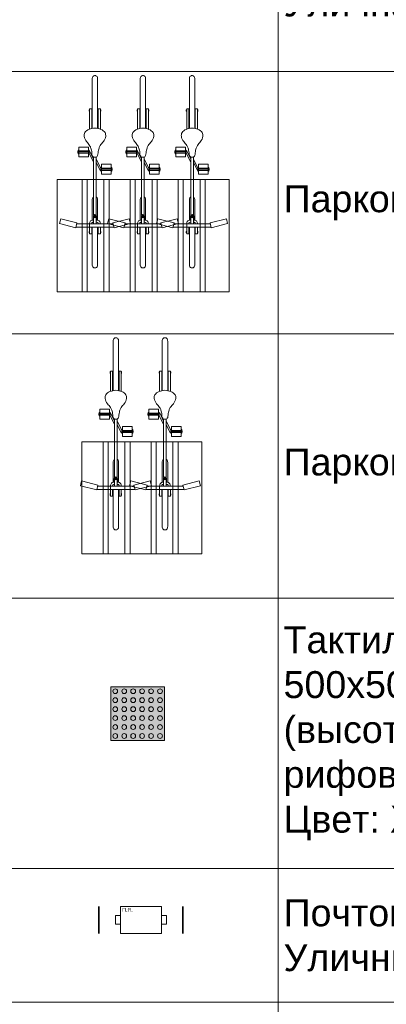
# Model space of a CAD drawing. Header units: millimetres. Extents: x -57464382 to 30606835, y -92609 to 65084.
# Tile 36 of 256: x -46406 to -43000, y -49110 to -39964. Entities that reach past the tile are written whole.
import ezdxf
from ezdxf import colors
from ezdxf.entities.mleader import LeaderData, LeaderLine
from ezdxf.math import Vec2, Vec3

# ---------------------------------------------------------------- set-up
doc = ezdxf.new("R2010")
doc.units = ezdxf.units.MM
doc.layers.get('0').update_dxf_attribs({"lineweight": 0})
doc.layers.get('Defpoints').update_dxf_attribs({"color": 30})
for name, color, linetype, lineweight in [('01_АР_Несущие стены и колонны', 5, 'Continuous', 30), ('07_АР_Размеры перегородки', 250, 'Continuous', 0), ('09_АР_Мебель', 4, 'Continuous', 9), ('13_АР_Полы', 7, 'Continuous', 9), ('17_АР_Текст', 235, 'Continuous', 0)]:
    doc.layers.add(name, color=color, linetype=linetype, lineweight=lineweight)
doc.layers.add('1. ПОДЛОЖКА', color=7, linetype='Continuous', lineweight=0, true_color=0x9b9292)
doc.styles.add('_ТЕКСТОВЫЙ', font='arial.ttf', dxfattribs={"width": 0.8})
doc.styles.add('_ТЕКСТОВЫЙ АННОТАТИЫНЫЙ', font='arial.ttf', dxfattribs={"width": 0.8})
doc.styles.add('HVAC_AEP', font='arial.ttf')
doc.styles.get("Standard").update_dxf_attribs({"font": 'arial.ttf'})

# ---------------------------------------------------------------- blocks, each defined once
blk = doc.blocks.new('_Dot')
at = {"color": 0, "linetype": 'ByBlock', "lineweight": -2}
blk.add_line((-0.5, 0), (-1, 0), dxfattribs=at)
at = {"color": 0, "linetype": 'ByBlock', "const_width": 0.5}
blk.add_lwpolyline([(-0.25, 0, 1), (0.25, 0, 1)], format="xyb", close=True, dxfattribs=at)
blk = doc.blocks.new('*T196')
at = {"color": 0, "linetype": 'ByBlock', "lineweight": -2, "transparency": 16777216}
for p, q in [((0, 0), (6500, 0)), ((0, 0), (0, -13160.4)), ((6500, 0), (6500, -13160.4)), ((0, -469.7), (6500, -469.7)), ((2500, -469.7), (2500, -13160.4)), ((0, -1669.7), (6500, -1669.7)), ((0, -4106.4), (6500, -4106.4)), ((0, -6559.1), (6500, -6559.1)), ((0, -9072.6), (6500, -9072.6)), ((0, -10313.2), (6500, -10313.2)), ((0, -11582), (6500, -11582)), ((0, -13160.4), (6500, -13160.4))]:
    blk.add_line(p, q, dxfattribs=at)
at = {"color": 0, "lineweight": 15, "transparency": 16777216, "style": 'HVAC_AEP'}
for s, insert, char_height, width, attachment_point in [('ФАСАД', (3250, -234.8), 300, 6497, 5), ('Уличная урна', (2550, -1069.7), 250, 3900, 4), ('Парковка 3 велосипеда ', (2550, -2888), 250, 3900, 4), ('Парковка 2 велосипеда ', (2550, -5332.7), 250, 3900, 4), ('Тактильная плитка^J500х500х5мм^J(высота тактильных^Jрифов 5 мм)^JЦвет: Желтый', (2550, -7815.9), 250, 3900, 4), ('Почтовый ящик^JУличный', (2550, -9692.9), 250, 3900, 4), ('Решетка грязесборная в тамбур', (2550, -10947.6), 250, 3900, 4), ('Решетка грязесборная^Jплощадка перед входом', (2550, -12371.2), 250, 3900, 4)]:
    blk.add_mtext(s, dxfattribs=dict(at, insert=insert, char_height=char_height, width=width, attachment_point=attachment_point))
blk = doc.blocks.new('A$C515B42CB')
at = {"layer": '09_АР_Мебель'}
for p, q in [((-408, 341.8), (-452.6, 330.4)), ((-414, 178.8), (-452.6, 330.4)), ((-369.3, 190.1), (-408, 341.8)), ((-369.3, 190.1), (-414, 178.8)), ((-374.5, 188.8), (-374.5, -164.8)), ((-958.8, 162), (-958.8, 72.4)), ((-958.8, 162), (-866.3, 162)), ((-929.1, 162), (-929.1, 168.3)), ((-929.1, 168.3), (-912.5, 168.3)), ((-922.7, 72.4), (-922.7, 162)), ((-919.2, 171.5), (-912.5, 171.5)), ((-919.2, 171.5), (-919.2, 168.3)), ((-905.9, 171.5), (-912.5, 171.5)), ((-896, 168.3), (-912.5, 168.3)), ((-912.5, 72.4), (-912.5, 162)), ((-905.9, 171.5), (-905.9, 168.3)), ((-902.4, 72.4), (-902.4, 162)), ((-896, 162), (-896, 168.3)), ((-866.3, 162), (-866.3, 72.4)), ((-405.5, 180.9), (-405.5, -156.9)), ((-1291.6, 37), (-1750.4, 37)), ((-1284.9, 62), (-1473, 62)), ((-1473, 42), (-1473, 62)), ((-1290.6, 42), (-1473, 42)), ((-1467.8, 63.9), (-1467.8, 62)), ((-1467.8, 63.9), (-1449.2, 63.9)), ((-1464.6, 65.9), (-1464.6, 63.9)), ((-1464.6, 65.9), (-1452.4, 65.9)), ((-1464.6, 42), (-1464.6, 37)), ((-1452.4, 65.9), (-1452.4, 63.9)), ((-1452.4, 42), (-1452.4, 37)), ((-1449.2, 63.9), (-1449.2, 62)), ((-485.1, 24.4), (-1027.5, 24.4)), ((-924.6, 66), (-1008.1, 24.4)), ((-900.5, 61.4), (-978.1, 24.4)), ((-958.8, 72.4), (-866.3, 72.4)), ((-929.1, 72.4), (-929.1, 66)), ((-929.1, 66), (-912.5, 66)), ((-896, 66), (-912.5, 66)), ((-900.5, 66), (-900.5, 61.4)), ((-896, 72.4), (-896, 66)), ((-440.6, 37), (-624.6, 37)), ((-476.7, 27), (-440.6, 27)), ((-405.5, 24.4), (-468.2, 24.4)), ((-440.6, 37), (-440.6, 27)), ((-420.7, 30.7), (-420.7, 24.4)), ((-405.5, 42), (-409.6, 42)), ((-312.7, 62), (-374.5, 62)), ((-312.7, 42), (-374.5, 42)), ((-29.8, 37), (-374.5, 37)), ((-317.9, 63.9), (-336.5, 63.9)), ((-336.5, 63.9), (-336.5, 62)), ((-321.1, 65.9), (-333.3, 65.9)), ((-333.3, 65.9), (-333.3, 63.9)), ((-333.3, 42), (-333.3, 37)), ((-321.1, 65.9), (-321.1, 63.9)), ((-321.1, 42), (-321.1, 37)), ((-317.9, 63.9), (-317.9, 62)), ((-312.7, 42), (-312.7, 62)), ((-1291.7, -13), (-1750.4, -13)), ((-1290.6, -18), (-1473, -18)), ((-1473, -38), (-1473, -18)), ((-1285, -38), (-1473, -38)), ((-1467.8, -39.9), (-1467.8, -38)), ((-1467.8, -39.9), (-1449.2, -39.9)), ((-1464.6, -18), (-1464.6, -13)), ((-1464.6, -41.9), (-1464.6, -39.9)), ((-1464.6, -41.9), (-1452.4, -41.9)), ((-1452.4, -18), (-1452.4, -13)), ((-1452.4, -41.9), (-1452.4, -39.9)), ((-1449.2, -39.9), (-1449.2, -38)), ((-1119.6, -138), (-1119.6, -48.5)), ((-1119.6, -48.5), (-1027, -48.5)), ((-1089.8, -48.5), (-1089.8, -42.1)), ((-1089.8, -42.1), (-1073.3, -42.1)), ((-1085.6, -37.4), (-1008.1, -0.4)), ((-1085.6, -42.1), (-1085.6, -37.4)), ((-1083.5, -48.5), (-1083.5, -138)), ((-1056.8, -42.1), (-1073.3, -42.1)), ((-1073.3, -48.5), (-1073.3, -138)), ((-1063.1, -48.5), (-1063.1, -138)), ((-1061.5, -42.1), (-978.1, -0.4)), ((-1056.8, -48.5), (-1056.8, -42.1)), ((-485.1, -0.4), (-1027.5, -0.4)), ((-1027, -138), (-1027, -48.5)), ((-440.6, -13), (-624.6, -13)), ((-476.7, -3), (-440.6, -3)), ((-405.5, -0.4), (-468.2, -0.4)), ((-440.6, -3), (-440.6, -13)), ((-420.7, -6.7), (-420.7, -0.4)), ((-405.5, -18), (-409.6, -18)), ((-405.5, -38), (-374.5, -38)), ((-29.8, -13), (-374.5, -13)), ((-312.7, -18), (-374.5, -18)), ((-312.7, -38), (-374.5, -38)), ((-336.5, -39.9), (-336.5, -38)), ((-317.9, -39.9), (-336.5, -39.9)), ((-333.3, -18), (-333.3, -13)), ((-333.3, -41.9), (-333.3, -39.9)), ((-321.1, -41.9), (-333.3, -41.9)), ((-321.1, -18), (-321.1, -13)), ((-321.1, -41.9), (-321.1, -39.9)), ((-317.9, -39.9), (-317.9, -38)), ((-312.7, -38), (-312.7, -18)), ((-1119.6, -138), (-1027, -138)), ((-1089.8, -138), (-1089.8, -144.4)), ((-1089.8, -144.4), (-1073.3, -144.4)), ((-1079.9, -147.6), (-1079.9, -144.4)), ((-1079.9, -147.6), (-1073.3, -147.6)), ((-1056.8, -144.4), (-1073.3, -144.4)), ((-1066.7, -147.6), (-1073.3, -147.6)), ((-1066.7, -147.6), (-1066.7, -144.4)), ((-1056.8, -138), (-1056.8, -144.4)), ((-414, -154.8), (-452.6, -306.4)), ((-369.3, -166.1), (-414, -154.8)), ((-369.3, -166.1), (-408, -317.8)), ((-408, -317.8), (-452.6, -306.4))]:
    blk.add_line(p, q, dxfattribs=at)
blk.add_lwpolyline([(-481.7, 6.9), (-471.6, 6.9), (-471.6, 17), (-481.7, 17)], close=True, dxfattribs=at)
for radius in [15, 9.74]:
    blk.add_circle((-476.7, 12), radius, dxfattribs=at)
for points in [[(-1295.9, 12), (-1282.8, 67.6), (-1253.8, 105.5), (-1218.8, 112), (-1170.2, 89.9), (-1133.7, 61.4), (-1108.8, 49.6), (-1091.4, 44.4), (-1065.1, 40.7), (-1041.3, 36.9), (-1029.2, 28.1), (-1025.9, 12)], [(-1750.4, 37), (-1766.3, 35.1), (-1779, 26), (-1782.6, 17), (-1783.1, 12)], [(-1750.4, -13), (-1766.3, -11.2), (-1779, -2), (-1782.6, 7), (-1783.1, 12)], [(-1295.9, 12), (-1282.8, -43.6), (-1253.8, -81.5), (-1218.8, -88), (-1170.2, -66), (-1133.7, -37.5), (-1108.8, -25.6), (-1091.4, -20.4), (-1065.1, -16.8), (-1041.3, -13), (-1029.2, -4.2), (-1025.9, 12)], [(-440.6, 37), (-432.8, 52.1), (-419, 60.1), (-405.5, 62)], [(-420.7, 30.7), (-417.2, 38.8), (-413.8, 40.9), (-409.6, 42)], [(-29.8, 37), (-14, 35.1), (-1.2, 26), (2.4, 17), (2.8, 12)], [(-29.8, -13), (-14, -11.2), (-1.2, -2), (2.4, 7), (2.8, 12)], [(-440.6, -13), (-432.8, -28.1), (-419, -36.1), (-405.5, -38)], [(-420.7, -6.7), (-417.2, -14.9), (-413.8, -17), (-409.6, -18)]]:
    blk.add_spline(points, degree=3, dxfattribs=at)
for points in [[(-624.6, 37), (-630, 36.9), (-640.2, 36.7), (-649.4, 30.8), (-652.4, 27)], [(-624.6, -13), (-630, -12.9), (-640.2, -12.8), (-649.4, -6.8), (-652.4, -3)]]:
    blk.add_open_spline(points, degree=3, knots=[0, 0, 0, 0, 0.0159733, 0.03042348, 0.03042348, 0.03042348, 0.03042348], dxfattribs=at)
at = {"layer": '1. ПОДЛОЖКА'}
for p, q in [((-408, 341.8), (-452.6, 330.4)), ((-414, 178.8), (-452.6, 330.4)), ((-369.3, 190.1), (-408, 341.8)), ((-369.3, 190.1), (-414, 178.8)), ((-374.5, 188.8), (-374.5, -164.8)), ((-958.8, 162), (-958.8, 72.4)), ((-958.8, 162), (-866.3, 162)), ((-929.1, 162), (-929.1, 168.3)), ((-929.1, 168.3), (-912.5, 168.3)), ((-922.7, 72.4), (-922.7, 162)), ((-919.2, 171.5), (-912.5, 171.5)), ((-919.2, 171.5), (-919.2, 168.3)), ((-905.9, 171.5), (-912.5, 171.5)), ((-896, 168.3), (-912.5, 168.3)), ((-912.5, 72.4), (-912.5, 162)), ((-905.9, 171.5), (-905.9, 168.3)), ((-902.4, 72.4), (-902.4, 162)), ((-896, 162), (-896, 168.3)), ((-866.3, 162), (-866.3, 72.4)), ((-405.5, 180.9), (-405.5, -156.9)), ((-1291.6, 37), (-1750.4, 37)), ((-1284.9, 62), (-1473, 62)), ((-1473, 42), (-1473, 62)), ((-1290.6, 42), (-1473, 42)), ((-1467.8, 63.9), (-1467.8, 62)), ((-1467.8, 63.9), (-1449.2, 63.9)), ((-1464.6, 65.9), (-1464.6, 63.9)), ((-1464.6, 65.9), (-1452.4, 65.9)), ((-1464.6, 42), (-1464.6, 37)), ((-1452.4, 65.9), (-1452.4, 63.9)), ((-1452.4, 42), (-1452.4, 37)), ((-1449.2, 63.9), (-1449.2, 62)), ((-485.1, 24.4), (-1027.5, 24.4)), ((-924.6, 66), (-1008.1, 24.4)), ((-900.5, 61.4), (-978.1, 24.4)), ((-958.8, 72.4), (-866.3, 72.4)), ((-929.1, 72.4), (-929.1, 66)), ((-929.1, 66), (-912.5, 66)), ((-896, 66), (-912.5, 66)), ((-900.5, 66), (-900.5, 61.4)), ((-896, 72.4), (-896, 66)), ((-440.6, 37), (-624.6, 37)), ((-476.7, 27), (-440.6, 27)), ((-405.5, 24.4), (-468.2, 24.4)), ((-440.6, 37), (-440.6, 27)), ((-420.7, 30.7), (-420.7, 24.4)), ((-405.5, 42), (-409.6, 42)), ((-312.7, 62), (-374.5, 62)), ((-312.7, 42), (-374.5, 42)), ((-29.8, 37), (-374.5, 37)), ((-317.9, 63.9), (-336.5, 63.9)), ((-336.5, 63.9), (-336.5, 62)), ((-321.1, 65.9), (-333.3, 65.9)), ((-333.3, 65.9), (-333.3, 63.9)), ((-333.3, 42), (-333.3, 37)), ((-321.1, 65.9), (-321.1, 63.9)), ((-321.1, 42), (-321.1, 37)), ((-317.9, 63.9), (-317.9, 62)), ((-312.7, 42), (-312.7, 62)), ((-1291.7, -13), (-1750.4, -13)), ((-1290.6, -18), (-1473, -18)), ((-1473, -38), (-1473, -18)), ((-1285, -38), (-1473, -38)), ((-1467.8, -39.9), (-1467.8, -38)), ((-1467.8, -39.9), (-1449.2, -39.9)), ((-1464.6, -18), (-1464.6, -13)), ((-1464.6, -41.9), (-1464.6, -39.9)), ((-1464.6, -41.9), (-1452.4, -41.9)), ((-1452.4, -18), (-1452.4, -13)), ((-1452.4, -41.9), (-1452.4, -39.9)), ((-1449.2, -39.9), (-1449.2, -38)), ((-1119.6, -138), (-1119.6, -48.5)), ((-1119.6, -48.5), (-1027, -48.5)), ((-1089.8, -48.5), (-1089.8, -42.1)), ((-1089.8, -42.1), (-1073.3, -42.1)), ((-1085.6, -37.4), (-1008.1, -0.4)), ((-1085.6, -42.1), (-1085.6, -37.4)), ((-1083.5, -48.5), (-1083.5, -138)), ((-1056.8, -42.1), (-1073.3, -42.1)), ((-1073.3, -48.5), (-1073.3, -138)), ((-1063.1, -48.5), (-1063.1, -138)), ((-1061.5, -42.1), (-978.1, -0.4)), ((-1056.8, -48.5), (-1056.8, -42.1)), ((-485.1, -0.4), (-1027.5, -0.4)), ((-1027, -138), (-1027, -48.5)), ((-440.6, -13), (-624.6, -13)), ((-476.7, -3), (-440.6, -3)), ((-405.5, -0.4), (-468.2, -0.4)), ((-440.6, -3), (-440.6, -13)), ((-420.7, -6.7), (-420.7, -0.4)), ((-405.5, -18), (-409.6, -18)), ((-405.5, -38), (-374.5, -38)), ((-29.8, -13), (-374.5, -13)), ((-312.7, -18), (-374.5, -18)), ((-312.7, -38), (-374.5, -38)), ((-336.5, -39.9), (-336.5, -38)), ((-317.9, -39.9), (-336.5, -39.9)), ((-333.3, -18), (-333.3, -13)), ((-333.3, -41.9), (-333.3, -39.9)), ((-321.1, -41.9), (-333.3, -41.9)), ((-321.1, -18), (-321.1, -13)), ((-321.1, -41.9), (-321.1, -39.9)), ((-317.9, -39.9), (-317.9, -38)), ((-312.7, -38), (-312.7, -18)), ((-1119.6, -138), (-1027, -138)), ((-1089.8, -138), (-1089.8, -144.4)), ((-1089.8, -144.4), (-1073.3, -144.4)), ((-1079.9, -147.6), (-1079.9, -144.4)), ((-1079.9, -147.6), (-1073.3, -147.6)), ((-1056.8, -144.4), (-1073.3, -144.4)), ((-1066.7, -147.6), (-1073.3, -147.6)), ((-1066.7, -147.6), (-1066.7, -144.4)), ((-1056.8, -138), (-1056.8, -144.4)), ((-414, -154.8), (-452.6, -306.4)), ((-369.3, -166.1), (-414, -154.8)), ((-369.3, -166.1), (-408, -317.8)), ((-408, -317.8), (-452.6, -306.4))]:
    blk.add_line(p, q, dxfattribs=at)
blk.add_lwpolyline([(-481.7, 6.9), (-471.6, 6.9), (-471.6, 17), (-481.7, 17)], close=True, dxfattribs=at)
for radius in [15, 9.74]:
    blk.add_circle((-476.7, 12), radius, dxfattribs=at)
for points in [[(-1295.9, 12), (-1282.8, 67.6), (-1253.8, 105.5), (-1218.8, 112), (-1170.2, 89.9), (-1133.7, 61.4), (-1108.8, 49.6), (-1091.4, 44.4), (-1065.1, 40.7), (-1041.3, 36.9), (-1029.2, 28.1), (-1025.9, 12)], [(-1750.4, 37), (-1766.3, 35.1), (-1779, 26), (-1782.6, 17), (-1783.1, 12)], [(-1750.4, -13), (-1766.3, -11.2), (-1779, -2), (-1782.6, 7), (-1783.1, 12)], [(-1295.9, 12), (-1282.8, -43.6), (-1253.8, -81.5), (-1218.8, -88), (-1170.2, -66), (-1133.7, -37.5), (-1108.8, -25.6), (-1091.4, -20.4), (-1065.1, -16.8), (-1041.3, -13), (-1029.2, -4.2), (-1025.9, 12)], [(-440.6, 37), (-432.8, 52.1), (-419, 60.1), (-405.5, 62)], [(-420.7, 30.7), (-417.2, 38.8), (-413.8, 40.9), (-409.6, 42)], [(-29.8, 37), (-14, 35.1), (-1.2, 26), (2.4, 17), (2.8, 12)], [(-29.8, -13), (-14, -11.2), (-1.2, -2), (2.4, 7), (2.8, 12)], [(-440.6, -13), (-432.8, -28.1), (-419, -36.1), (-405.5, -38)], [(-420.7, -6.7), (-417.2, -14.9), (-413.8, -17), (-409.6, -18)]]:
    blk.add_spline(points, degree=3, dxfattribs=at)
for points in [[(-624.6, 37), (-630, 36.9), (-640.2, 36.7), (-649.4, 30.8), (-652.4, 27)], [(-624.6, -13), (-630, -12.9), (-640.2, -12.8), (-649.4, -6.8), (-652.4, -3)]]:
    blk.add_open_spline(points, degree=3, knots=[0, 0, 0, 0, 0.0159733, 0.03042348, 0.03042348, 0.03042348, 0.03042348], dxfattribs=at)
blk = doc.blocks.new('A$C3D553C2C')
at = {"layer": '09_АР_Мебель'}
blk.add_lwpolyline([(0, 0), (-1041.1, 0), (-1041.1, 1114.9), (0, 1114.9)], close=True, dxfattribs=at)
for points in [[(0, 892.2), (-1041.1, 892.2)], [(0, 844.7), (-1041.1, 844.7)], [(0, 689.3), (-1041.1, 689.3)], [(0, 641.8), (-1041.1, 641.8)], [(0, 446.1), (-1041.1, 446.1)], [(0, 398.6), (-1041.1, 398.6)], [(0, 243.2), (-1041.1, 243.2)], [(0, 195.7), (-1041.1, 195.7)]]:
    blk.add_lwpolyline(points, dxfattribs=at)
at = {"layer": '1. ПОДЛОЖКА'}
for points in [[(-1041.1, 1114.9), (-1041.1, 0), (0, 0), (0, 1114.9)], [(-1041.1, 892.2), (-1041.1, 844.7), (0, 844.7), (0, 892.2)], [(0, 641.8), (0, 689.3), (-1041.1, 689.3), (-1041.1, 641.8)], [(-1041.1, 398.6), (-1041.1, 446.1), (0, 446.1), (0, 398.6)], [(0, 195.7), (0, 243.2), (-1041.1, 243.2), (-1041.1, 195.7)]]:
    blk.add_lwpolyline(points, close=True, dxfattribs=at)
blk = doc.blocks.new('A$C52A07178')
at = {"layer": '09_АР_Мебель'}
blk.add_lwpolyline([(0, 0), (-1041.1, 0), (-1041.1, 1596), (0, 1596)], close=True, dxfattribs=at)
for points in [[(0, 1373.3), (-1041.1, 1373.3)], [(0, 1325.7), (-1041.1, 1325.7)], [(0, 1170.4), (-1041.1, 1170.4)], [(0, 1122.8), (-1041.1, 1122.8)], [(0, 927.2), (-1041.1, 927.2)], [(0, 879.6), (-1041.1, 879.6)], [(0, 724.3), (-1041.1, 724.3)], [(0, 676.7), (-1041.1, 676.7)], [(0, 481.1), (-1041.1, 481.1)], [(0, 433.5), (-1041.1, 433.5)], [(0, 278.2), (-1041.1, 278.2)], [(0, 230.6), (-1041.1, 230.6)]]:
    blk.add_lwpolyline(points, dxfattribs=at)
at = {"layer": '1. ПОДЛОЖКА'}
for points in [[(0, 1596), (0, 0), (-1041.1, 0), (-1041.1, 1596)], [(0, 1373.3), (0, 1325.7), (-1041.1, 1325.7), (-1041.1, 1373.3)], [(-1041.1, 1122.8), (-1041.1, 1170.4), (0, 1170.4), (0, 1122.8)], [(0, 879.6), (0, 927.2), (-1041.1, 927.2), (-1041.1, 879.6)], [(-1041.1, 676.7), (-1041.1, 724.3), (0, 724.3), (0, 676.7)], [(0, 433.5), (0, 481.1), (-1041.1, 481.1), (-1041.1, 433.5)], [(-1041.1, 230.6), (-1041.1, 278.2), (0, 278.2), (0, 230.6)]]:
    blk.add_lwpolyline(points, close=True, dxfattribs=at)
blk = doc.blocks.new('A$C29012745')
at = {"layer": '09_АР_Мебель'}
for points in [[(0, 250), (-380, 250), (-380, 0), (0, 0)], [(-426.8, 166.6), (-380, 166.6), (-380, 86.1), (-426.8, 86.1)], [(0, 166.6), (46.8, 166.6), (46.8, 86.1), (0, 86.1)]]:
    blk.add_lwpolyline(points, close=True, dxfattribs=at)
at = {"layer": '1. ПОДЛОЖКА'}
blk.add_lwpolyline([(-380, 250), (0, 250), (0, 0), (-380, 0)], close=True, dxfattribs=at)
at = {"layer": 'Defpoints', "lineweight": 35}
for points in [[(-580, 250), (-580, 0)], [(200, 250), (200, 0)]]:
    blk.add_lwpolyline(points, dxfattribs=at)
at = {"layer": '09_АР_Мебель', "insert": (-363.9, 237.4), "char_height": 35, "attachment_point": 1}
blk.add_mtext_dynamic_manual_height_columns('{\\C7;П.Я.}', width=258, gutter_width=12.5, heights=[0], dxfattribs=at)
blk = doc.blocks.new('Тактильная плитка 4')
at = {"layer": '13_АР_Полы', "lineweight": 0, "true_color": 0xffff00}
blk.add_hatch(color=2, dxfattribs=at).paths.add_polyline_path([(0, 500), (500, 500), (500, 0), (0, 0)])
at = {"layer": '13_АР_Полы', "lineweight": 13}
blk.add_lwpolyline([(0, 500), (500, 500), (500, 0), (0, 0)], close=True, dxfattribs=at)
blk.add_lwpolyline([(0, 500), (500, 500), (500, 0), (0, 0)], close=True, dxfattribs=at)
at = {"layer": '13_АР_Полы', "color": 9, "lineweight": 13, "true_color": 0xbcc3cd}
for centre in [(42.2, 457.8), (125.3, 457.8), (208.4, 457.8), (291.6, 457.8), (374.7, 457.8), (457.8, 457.8), (42.2, 374.7), (125.3, 374.7), (208.4, 374.7), (291.6, 374.7), (374.7, 374.7), (457.8, 374.7), (42.2, 291.6), (125.3, 291.6), (208.4, 291.6), (291.6, 291.6), (374.7, 291.6), (457.8, 291.6), (42.2, 208.4), (125.3, 208.4), (208.4, 208.4), (291.6, 208.4), (374.7, 208.4), (457.8, 208.4), (42.2, 125.3), (125.3, 125.3), (208.4, 125.3), (291.6, 125.3), (374.7, 125.3), (457.8, 125.3), (42.2, 42.2), (125.3, 42.2), (208.4, 42.2), (291.6, 42.2), (374.7, 42.2), (457.8, 42.2)]:
    blk.add_circle(centre, 22.2, dxfattribs=at)

msp = doc.modelspace()

# ---------------------------------------------------------------- block references
for name, p in [('*T196', (-46504.5, -38777.5)), ('A$C29012745', (-45089.9, -48452.4))]:
    msp.add_blockref(name, p)
at = {"rotation": 270}
for name, p in [('A$C515B42CB', (-45718.6, -42266.7)), ('A$C515B42CB', (-45272.5, -42266.7)), ('A$C515B42CB', (-44816.1, -42266.7)), ('A$C52A07178', (-46056.2, -42491.2)), ('A$C515B42CB', (-45524.4, -44701.5)), ('A$C515B42CB', (-45068, -44701.5)), ('A$C3D553C2C', (-45827.1, -44925.9))]:
    msp.add_blockref(name, p, dxfattribs=at)
at = {"layer": '01_АР_Несущие стены и колонны'}
msp.add_blockref('Тактильная плитка 4', (-45560, -46660), dxfattribs=at)

# ---------------------------------------------------------------- leaders
at = {"layer": '07_АР_Размеры перегородки', "lineweight": 18}
ml = msp.add_multileader_mtext('Standard', dxfattribs=at)
ml.set_content('{\\LРазвертка  1 - 4}', color=256, style='_ТЕКСТОВЫЙ АННОТАТИЫНЫЙ')
ml.set_leader_properties(lineweight=0)
ml.build(insert=Vec2(0, 0))
ml.multileader.update_dxf_attribs({"text_left_attachment_type": 6, "text_right_attachment_type": 6, "dogleg_length": 11.7, "arrow_head_size": 100, "scale": 100})
ctx = ml.context
ctx.base_point, ctx.scale, ctx.char_height, ctx.arrow_head_size, ctx.landing_gap_size, ctx.plane_origin = Vec3(173952.8, -48813), 100, 250, 100, 100, Vec3(147297.2, -44587.9)
ctx.left_attachment, ctx.right_attachment, ctx.text_align_type = 6, 6, 2
notes = []
notes.append((ctx, [(0, (0, 0, 0), (0, 0), (1, 0), 1, [])]))
ctx.mtext.insert, ctx.mtext.width, ctx.mtext.alignment, ctx.mtext.flow_direction = Vec3(176469.5, -48429.7), 576408.517, 3, 5
ml = msp.add_multileader_mtext('Standard', dxfattribs=at)
ml.set_content('{\\LРазвертка  5 - 8}', color=256, style='_ТЕКСТОВЫЙ АННОТАТИЫНЫЙ')
ml.set_leader_properties(lineweight=0)
ml.build(insert=Vec2(0, 0))
ml.multileader.update_dxf_attribs({"text_left_attachment_type": 6, "text_right_attachment_type": 6, "dogleg_length": 11.7, "arrow_head_size": 100, "scale": 100})
ctx = ml.context
ctx.base_point, ctx.scale, ctx.char_height, ctx.arrow_head_size, ctx.landing_gap_size, ctx.plane_origin = Vec3(186285.6, -48881.1), 100, 250, 100, 100, Vec3(159630, -44656)
ctx.left_attachment, ctx.right_attachment, ctx.text_align_type = 6, 6, 2
notes.append((ctx, [(0, (0, 0, 0), (0, 0), (1, 0), 1, [])]))
ctx.mtext.insert, ctx.mtext.width, ctx.mtext.alignment, ctx.mtext.flow_direction = Vec3(188803.7, -48497.8), 576408.517, 3, 5
ml = msp.add_multileader_mtext('Standard', dxfattribs=at)
ml.set_content('{\\LРазвертка  9 - 12}', color=256, style='_ТЕКСТОВЫЙ АННОТАТИЫНЫЙ')
ml.set_leader_properties(lineweight=0)
ml.build(insert=Vec2(0, 0))
ml.multileader.update_dxf_attribs({"text_left_attachment_type": 6, "text_right_attachment_type": 6, "dogleg_length": 11.7, "arrow_head_size": 100, "scale": 100})
ctx = ml.context
ctx.base_point, ctx.scale, ctx.char_height, ctx.arrow_head_size, ctx.landing_gap_size, ctx.plane_origin = Vec3(204505.9, -48881.1), 100, 250, 100, 100, Vec3(172578, -44656)
ctx.left_attachment, ctx.right_attachment, ctx.text_align_type = 6, 6, 2
notes.append((ctx, [(0, (0, 0, 0), (0, 0), (1, 0), 1, [])]))
ctx.mtext.insert, ctx.mtext.width, ctx.mtext.alignment, ctx.mtext.flow_direction = Vec3(207207.6, -48497.8), 576408.517, 3, 5
at = {"layer": '17_АР_Текст', "lineweight": 18}
ml = msp.add_multileader_mtext('Standard', dxfattribs=at)
ml.set_content('ЦСУ оборудование:\\PМонитор 23,8"\\PСистемный блок (с комплектующими)\\PИсточник бесперебойного питания\\PМышь, клавиатура\\PWeb-камера\\PМФУ лазерный', color=256, style='_ТЕКСТОВЫЙ')
ml.set_leader_properties(lineweight=0)
ml.set_arrow_properties(name='DOT')
ml.build(insert=Vec2(0, 0))
ml.multileader.update_dxf_attribs({"text_left_attachment_type": 6, "text_right_attachment_type": 6, "dogleg_length": 0.36, "arrow_head_size": 50, "scale": 100})
ctx = ml.context
ctx.base_point, ctx.scale, ctx.char_height, ctx.arrow_head_size, ctx.landing_gap_size, ctx.plane_origin = Vec3(-74068.3, -45779.6), 100, 200, 50, 100, Vec3(-68828.3, -40627.4)
ctx.left_attachment, ctx.right_attachment, ctx.attachment_type = 6, 6, 2
notes.append((ctx, [(1, (1, 1, 0), (-74104.3, -45779.6), (1, 0), 36, [(0, [(-74104.3, -44789.7)], 0, [])])]))
ctx.mtext.insert, ctx.mtext.width, ctx.mtext.defined_height, ctx.mtext.flow_direction = Vec3(-73968.3, -45524.1), 5220.324, 815.5, 5
ml = msp.add_multileader_mtext('Standard', dxfattribs=at)
ml.set_content('ЦСУ оборудование:\\PМонитор 23,8"\\PСистемный блок (с комплектующими)\\PИсточник бесперебойного питания\\PМышь, клавиатура\\PWeb-камера\\PМФУ лазерный', color=256, style='_ТЕКСТОВЫЙ')
ml.set_leader_properties(lineweight=0)
ml.set_arrow_properties(name='DOT')
ml.build(insert=Vec2(0, 0))
ml.multileader.update_dxf_attribs({"text_left_attachment_type": 6, "text_right_attachment_type": 6, "dogleg_length": 0.36, "arrow_head_size": 50, "scale": 100})
ctx = ml.context
ctx.base_point, ctx.scale, ctx.char_height, ctx.arrow_head_size, ctx.landing_gap_size, ctx.plane_origin = Vec3(-74068.3, -49557), 100, 200, 50, 100, Vec3(-68828.3, -44334.1)
ctx.left_attachment, ctx.right_attachment, ctx.attachment_type = 6, 6, 2
notes.append((ctx, [(1, (1, 1, 0), (-74104.3, -49557), (1, 0), 36, [(0, [(-74104.3, -48496.4)], 0, [])])]))
ctx.mtext.insert, ctx.mtext.width, ctx.mtext.defined_height, ctx.mtext.flow_direction = Vec3(-73968.3, -49301.5), 5220.324, 815.5, 5
for ctx, leaders in notes:
    for number, flags, end, landing, length, lines in leaders:
        leader = LeaderData()
        leader.index, (leader.has_last_leader_line, leader.has_dogleg_vector, leader.attachment_direction) = number, flags
        leader.last_leader_point, leader.dogleg_vector, leader.dogleg_length = Vec3(end), Vec3(landing), length
        for number, points, colour, breaks in lines:
            line = LeaderLine()
            line.index, line.vertices, line.color, line.breaks = number, Vec3.list(points), colors.encode_raw_color(colour), breaks
            leader.lines.append(line)
        ctx.leaders.append(leader)

doc.saveas('drawing.dxf')
